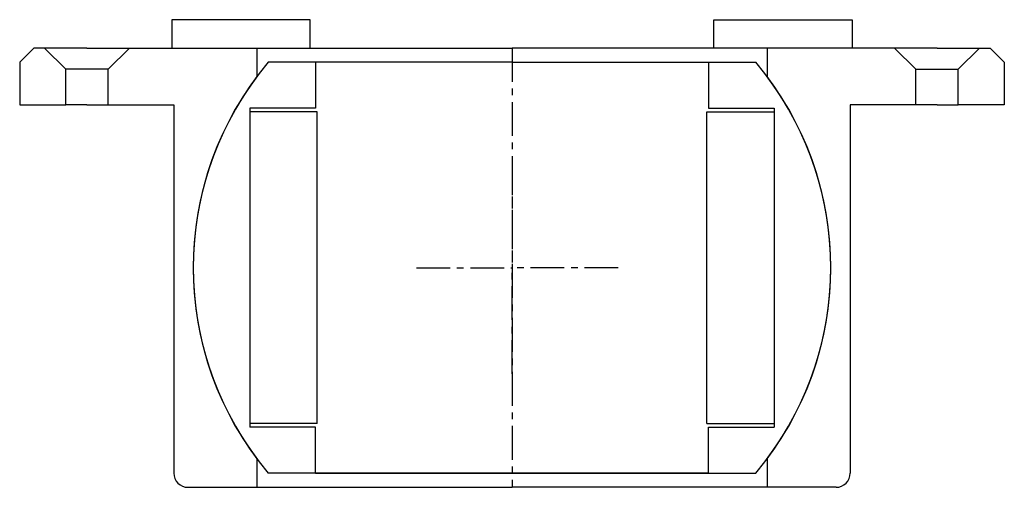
# Model space of a CAD drawing. Header units: millimetres. Extents: x -70 to 70, y -54 to 12.
import ezdxf

# ---------------------------------------------------------------- set-up
doc = ezdxf.new("R2010")
doc.units = ezdxf.units.MM
doc.header["$LTSCALE"] = 0.15
doc.header["$MEASUREMENT"] = 0
doc.linetypes.add('CENTER', pattern=[50.8, 31.75, -6.35, 6.35, -6.35])
doc.layers.get('0').update_dxf_attribs({"linetype": 'CONTINUOUS'})
doc.layers.add('CENTER', color=1, linetype='CENTER')

# ---------------------------------------------------------------- blocks, each defined once
blk = doc.blocks.new('5BT050-house')
at = {"linetype": 'Continuous'}
for p, q in [((-67.5, 31), (-69.5, 29)), ((-66, 31), (-67.5, 31)), ((-60, 31), (-66, 31)), ((-66, 31), (-63, 28)), ((-60, 31), (-54, 31)), ((-54, 31), (-57, 28)), ((-54, 31), (-36, 31)), ((-36, 31), (-36, 27)), ((54, 31), (36, 31)), ((36, 31), (36, 27)), ((60, 31), (54, 31)), ((54, 31), (57, 28)), ((60, 31), (66, 31)), ((66, 31), (63, 28)), ((66, 31), (67.5, 31)), ((67.5, 31), (69.5, 29)), ((-69.5, 29), (-69.5, 23)), ((-63, 23), (-63, 28)), ((-57, 28), (-63, 28)), ((-57, 23), (-57, 28)), ((57, 28), (63, 28)), ((57, 23), (57, 28)), ((63, 23), (63, 28)), ((69.5, 29), (69.5, 23)), ((-69.5, 23), (-63, 23)), ((-60, 23), (-63, 23)), ((-60, 23), (-57, 23)), ((-57, 23), (-47.75, 23)), ((-47.75, 23), (-47.75, -29)), ((57, 23), (47.75, 23)), ((47.75, 23), (47.75, -29)), ((60, 23), (57, 23)), ((60, 23), (63, 23)), ((69.5, 23), (63, 23)), ((-36, -27), (-36, -31)), ((36, -27), (36, -31)), ((-45.75, -31), (-36, -31)), ((45.75, -31), (36, -31))]:
    blk.add_line(p, q, dxfattribs=at)
for p, q in [((-36, 31), (0, 31)), ((36, 31), (0, 31)), ((-36, -31), (0, -31)), ((36, -31), (0, -31))]:
    blk.add_line(p, q)
for start, end in [(143.1301, 216.8699), (323.1301, 36.8699)]:
    blk.add_arc((0, 0), 45, start, end)
for centre, start, end in [((-45.75, -29), 180, 270), ((45.75, -29), 270, 0)]:
    blk.add_arc(centre, 2, start, end, dxfattribs=at)
at = {"layer": 'CENTER'}
blk.add_line((0, 31), (0, -31), dxfattribs=at)
blk = doc.blocks.new('Ball-90-55')
for p, q in [((0, 29), (-34.41, 29)), ((-27.75, 29), (-27.75, 22.5)), ((0, 29), (34.41, 29)), ((27.75, 29), (27.75, 22.5)), ((-27.75, 22.5), (-37, 22.5)), ((-37, 22.5), (-37, -22.5)), ((27.75, 22.5), (37, 22.5)), ((37, 22.5), (37, -22.5)), ((-27.5, 22), (-37, 22)), ((-27.5, -22), (-27.5, 22)), ((27.5, 22), (37, 22)), ((27.5, -22), (27.5, 22)), ((-27.5, -22), (-37, -22)), ((27.5, -22), (37, -22)), ((-27.75, -22.5), (-37, -22.5)), ((-27.75, -29), (-27.75, -22.5)), ((27.75, -29), (27.75, -22.5)), ((27.75, -22.5), (37, -22.5)), ((0, -29), (-34.41, -29)), ((-27.75, -29), (0, -29)), ((0, -29), (34.41, -29)), ((27.75, -29), (0, -29))]:
    blk.add_line(p, q)
for start, end in [(139.876, 220.124), (319.876, 40.124)]:
    blk.add_arc((0, 0), 45, start, end)
at = {"layer": 'CENTER'}
for p in [(0, 15), (-13.5, 0), (0, -15), (15, 0)]:
    blk.add_line(p, (0, 0), dxfattribs=at)
blk = doc.blocks.new('W55')
for p, q in [((-28.5, 14), (-48, 14)), ((-48, 14), (-48, 10)), ((-28.5, 10), (-28.5, 14)), ((28.5, 14), (48, 14)), ((28.5, 10), (28.5, 14)), ((48, 14), (48, 10)), ((-48, 10), (-28.5, 10)), ((48, 10), (28.5, 10))]:
    blk.add_line(p, q)

msp = doc.modelspace()

# ---------------------------------------------------------------- block references
for name, p in [('W55', (0, -2)), ('5BT050-house', (0, -23)), ('Ball-90-55', (0, -23))]:
    msp.add_blockref(name, p)

doc.saveas('drawing.dxf')
